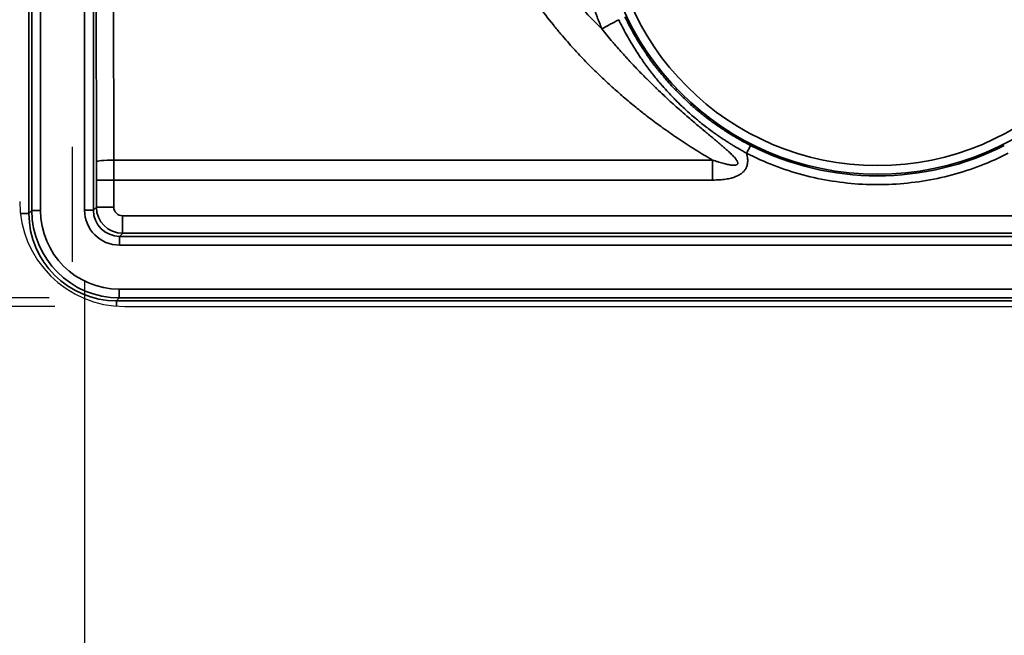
# Model space of a CAD drawing. Header units: millimetres. Extents: x 100 to 2070, y 30 to 1455.
# Tile 45 of 83: x 505 to 561, y 883 to 919. Entities that reach past the tile are written whole.
import ezdxf

# ---------------------------------------------------------------- set-up
doc = ezdxf.new("R2010")
doc.units = ezdxf.units.MM
doc.header["$LTSCALE"] = 5
for name, color, linetype, lineweight in [('_Sichtbarkanten', 7, 'Continuous', 25), ('Bemaßung (ISO)', 7, 'Continuous', 25), ('Sichtbar schmal (ISO)', 7, 'Continuous', 35), ('Skizziergeometrie (ISO)', 7, 'Continuous', 25)]:
    doc.layers.add(name, color=color, linetype=linetype, lineweight=lineweight)
doc.styles.add('Notiztext (ISO)', font='verdana.ttf')
doc.dimstyles.new('wedi USA', dxfattribs={"dimscale": 5, "dimtxt": 2.5, "dimasz": 4, "dimexe": 2, "dimexo": 0.8, "dimgap": 0.3, "dimtad": 1, "dimdec": 1, "dimrnd": 1e-08, "dimtxsty": 'Notiztext (ISO)', "dimcen": 0.09, "dimclrd": 7, "dimclre": 7, "dimclrt": 256, "dimadec": 0, "dimazin": 2, "dimtfac": 0.6, "dimtmove": 0, "dimatfit": 3, "dimfxl": 1, "dimtolj": 1, "dimlwd": -1, "dimlwe": -1, "dimarcsym": 0})

# ---------------------------------------------------------------- blocks, each defined once
blk = doc.blocks.new('*D103')
at = {"layer": 'Bemaßung (ISO)', "color": 7, "transparency": 16777216}
for p, q in [((388.716, 922.173), (388.716, 942.173)), ((507.156, 902.173), (378.716, 902.173)), ((388.716, 902.173), (388.716, 872.523)), ((457.256, 872.523), (378.716, 872.523)), ((388.716, 852.523), (388.716, 717.048))]:
    blk.add_line(p, q, dxfattribs=at)
for points in [[(385.383, 922.173), (392.049, 922.173), (388.716, 902.173)], [(385.383, 852.523), (392.049, 852.523), (388.716, 872.523)]]:
    blk.add_solid(points, dxfattribs=at)
at = {"layer": 'Defpoints', "color": 0, "transparency": 16777216}
for p in [(388.716, 902.173), (511.156, 902.173), (461.256, 872.523)]:
    blk.add_point(p, dxfattribs=at)
at = {"layer": 'Bemaßung (ISO)', "transparency": 16777216, "insert": (370.863, 718.548), "char_height": 12.5, "attachment_point": 1, "rotation": 90, "style": 'Notiztext (ISO)'}
blk.add_mtext('\\A1;29,7 [1 1/8]"', dxfattribs=at)
blk = doc.blocks.new('*D105')
at = {"layer": 'Bemaßung (ISO)', "color": 7, "transparency": 16777216}
for p, q in [((508.864, 903.681), (508.864, 781.253)), ((1607.447, 903.681), (1607.447, 781.253)), ((528.864, 791.253), (1587.447, 791.253))]:
    blk.add_line(p, q, dxfattribs=at)
for points in [[(528.864, 794.586), (528.864, 787.919), (508.864, 791.253)], [(1587.447, 794.586), (1587.447, 787.919), (1607.447, 791.253)]]:
    blk.add_solid(points, dxfattribs=at)
at = {"layer": 'Defpoints', "color": 0, "transparency": 16777216}
for p in [(508.864, 907.681), (1607.447, 907.681), (1607.447, 791.253)]:
    blk.add_point(p, dxfattribs=at)
at = {"layer": 'Bemaßung (ISO)', "transparency": 16777216, "insert": (986.014, 809.106), "char_height": 12.5, "attachment_point": 1, "style": 'Notiztext (ISO)'}
blk.add_mtext('\\A1;1098,6 [43 1/4]"', dxfattribs=at)
blk = doc.blocks.new('*D109')
at = {"layer": 'Bemaßung (ISO)', "color": 7, "transparency": 16777216}
for p, q in [((506.846, 962.681), (378.716, 962.681)), ((388.716, 942.681), (388.716, 922.664)), ((506.846, 902.664), (378.716, 902.664))]:
    blk.add_line(p, q, dxfattribs=at)
for points in [[(385.383, 942.681), (392.049, 942.681), (388.716, 962.681)], [(385.383, 922.664), (392.049, 922.664), (388.716, 902.664)]]:
    blk.add_solid(points, dxfattribs=at)
at = {"layer": 'Defpoints', "color": 0, "transparency": 16777216}
for p in [(510.846, 962.681), (388.716, 902.664), (510.846, 902.664)]:
    blk.add_point(p, dxfattribs=at)
at = {"layer": 'Bemaßung (ISO)', "transparency": 16777216, "insert": (370.863, 884.927), "char_height": 12.5, "attachment_point": 1, "rotation": 90, "style": 'Notiztext (ISO)'}
blk.add_mtext('\\A1;60 [2 3/8]"', dxfattribs=at)

msp = doc.modelspace()

# ---------------------------------------------------------------- linework, layer by layer
at = {"layer": '_Sichtbarkanten'}
msp.add_line((511.156, 902.173), (1605.156, 902.173), dxfattribs=at)
msp.add_arc((511.156, 908.173), 6, 180, 270, dxfattribs=at)
at = {"layer": 'Sichtbar schmal (ISO)'}
for p, q in [((505.681, 957.848), (505.681, 907.497)), ((505.847, 957.682), (505.847, 907.663)), ((506.347, 957.682), (506.347, 907.663)), ((508.864, 957.664), (508.864, 907.681)), ((509.364, 957.664), (509.364, 907.681)), ((509.495, 931.417), (509.537, 910.427)), ((510.49, 931.532), (510.532, 910.541)), ((510.532, 910.541), (544.735, 910.541)), ((509.538, 909.4), (509.538, 907.855)), ((510.533, 909.4), (509.538, 909.4)), ((510.533, 909.4), (510.533, 907.855)), ((510.533, 909.4), (544.735, 909.4)), ((509.538, 907.855), (509.364, 907.681)), ((510.533, 907.855), (509.538, 907.855)), ((505.681, 907.497), (505.194, 907.497)), ((505.681, 907.497), (505.847, 907.663)), ((506.347, 907.663), (505.847, 907.663)), ((509.364, 907.681), (508.864, 907.681)), ((511.033, 907.355), (970.655, 907.397)), ((511.038, 906.355), (510.864, 906.181)), ((510.864, 906.181), (1605.447, 906.181)), ((510.864, 906.181), (510.864, 905.681)), ((970.656, 906.397), (511.038, 906.355)), ((1605.447, 905.681), (510.864, 905.681)), ((510.846, 903.164), (1605.465, 903.164)), ((510.846, 903.164), (510.846, 902.664)), ((510.68, 902.498), (510.846, 902.664)), ((510.68, 902.498), (1605.631, 902.498)), ((510.68, 902.498), (510.68, 902.192)), ((1605.465, 902.664), (510.846, 902.664))]:
    msp.add_line(p, q, dxfattribs=at)
for radius in [15.889, 15.389]:
    msp.add_arc((554.156, 925.618), radius, 180, 0, dxfattribs=at)
for centre, major_axis, ratio, start_param, end_param in [((541.3, 919.581), (8.785, 4.778), 0.002502, 1.790262, 1.904469), ((546.677, 910.931), (0.227, 0.446), 0.004663, 4.714769, 6.265732), ((554.154, 925.618), (0, -15.981), 0.999985, 5.812268, 6.753675), ((510.537, 910.427), (-1, -0.002), 0.11413, 4.717362, 6.265617), ((509.381, 909.4), (0, -8.998), 0.017452, 1.570796, 1.685193), ((510.381, 909.4), (0, -9.998), 0.015186, 1.570796, 1.685187), ((544.787, 909.4), (0, -10), 0.005236, 4.598021, 4.712389), ((511.038, 907.855), (1.143, -0.971), 0.999883, 3.846187, 5.416725), ((511.033, 907.855), (0, -0.5), 0.999986, 4.712389, 6.283424), ((510.682, 907.499), (3.537, 3.537), 0.999574, 2.356347, 3.926839), ((510.848, 907.665), (3.536, 3.536), 0.999756, 2.356347, 3.926839), ((510.847, 907.665), (3.172, 3.193), 0.999751, 2.352962, 3.923532), ((510.865, 907.682), (-1.472, -1.356), 0.999555, 5.538853, 7.10914), ((510.865, 907.682), (-1.061, -1.061), 0.999492, 5.497981, 7.068472), ((511.038, 907.355), (0, -1), 0.005236, 4.712389, 6.265732)]:
    msp.add_ellipse(centre, major_axis=major_axis, ratio=ratio, start_param=start_param, end_param=end_param, dxfattribs=at)
for points, knots in [([(533.093, 925.627), (533.287, 925.161), (533.504, 924.695), (533.741, 924.232), (533.805, 924.108), (533.87, 923.984), (533.937, 923.86), (534.119, 923.522), (534.313, 923.185), (534.518, 922.849), (534.667, 922.605), (534.822, 922.362), (534.983, 922.121), (535.124, 921.909), (535.269, 921.699), (535.417, 921.491), (535.672, 921.135), (535.935, 920.787), (536.204, 920.453), (536.269, 920.371), (536.335, 920.29), (536.4, 920.21), (536.736, 919.801), (537.076, 919.414), (537.413, 919.052), (537.438, 919.025), (537.463, 918.998), (537.488, 918.972), (537.8, 918.64), (538.108, 918.329), (538.411, 918.037)], [0, 0, 0, 0, 0.1666667, 0.1666667, 0.1666667, 0.2113117, 0.2113117, 0.2113117, 0.3333333, 0.3333333, 0.3333333, 0.4220346, 0.4220346, 0.4220346, 0.5, 0.5, 0.5, 0.6340077, 0.6340077, 0.6340077, 0.6666667, 0.6666667, 0.6666667, 0.8333333, 0.8333333, 0.8333333, 0.8456259, 0.8456259, 0.8456259, 1, 1, 1, 1]), ([(536.863, 925.627), (536.863, 925.195), (536.878, 924.788), (536.902, 924.411), (536.905, 924.352), (536.909, 924.294), (536.913, 924.237), (536.936, 923.926), (536.965, 923.634), (536.998, 923.358), (537.019, 923.188), (537.041, 923.024), (537.064, 922.866), (537.085, 922.718), (537.108, 922.575), (537.131, 922.436), (537.18, 922.147), (537.233, 921.876), (537.289, 921.615), (537.296, 921.582), (537.303, 921.549), (537.31, 921.516), (537.359, 921.291), (537.411, 921.074), (537.465, 920.862), (537.523, 920.635), (537.583, 920.415), (537.648, 920.195), (537.653, 920.178), (537.657, 920.162), (537.662, 920.145), (537.732, 919.909), (537.806, 919.673), (537.885, 919.438), (537.944, 919.263), (538.005, 919.089), (538.068, 918.916), (538.09, 918.855), (538.113, 918.794), (538.136, 918.734), (538.223, 918.5), (538.315, 918.268), (538.411, 918.037)], [0, 0, 0, 0, 0.111111, 0.111111, 0.111111, 0.12833, 0.12833, 0.12833, 0.222222, 0.222222, 0.222222, 0.279832, 0.279832, 0.279832, 0.333333, 0.333333, 0.333333, 0.444444, 0.444444, 0.444444, 0.458596, 0.458596, 0.458596, 0.555556, 0.555556, 0.555556, 0.658959, 0.658959, 0.658959, 0.666667, 0.666667, 0.666667, 0.777778, 0.777778, 0.777778, 0.860089, 0.860089, 0.860089, 0.888889, 0.888889, 0.888889, 1, 1, 1, 1]), ([(531.657, 925.057), (531.884, 924.464), (532.14, 923.874), (532.424, 923.286), (532.45, 923.234), (532.476, 923.181), (532.502, 923.129), (532.766, 922.595), (533.053, 922.063), (533.365, 921.535), (533.426, 921.431), (533.488, 921.328), (533.55, 921.226), (533.84, 920.75), (534.148, 920.28), (534.464, 919.826), (534.566, 919.679), (534.67, 919.533), (534.775, 919.389), (535.06, 918.996), (535.351, 918.619), (535.64, 918.26), (535.782, 918.083), (535.924, 917.912), (536.065, 917.744), (536.317, 917.446), (536.566, 917.162), (536.813, 916.891), (536.985, 916.702), (537.156, 916.519), (537.325, 916.342), (537.532, 916.125), (537.736, 915.918), (537.937, 915.719), (538.133, 915.525), (538.326, 915.339), (538.516, 915.16), (538.679, 915.007), (538.84, 914.859), (538.998, 914.716), (539.213, 914.521), (539.425, 914.336), (539.632, 914.158), (539.755, 914.052), (539.877, 913.95), (539.997, 913.849), (540.23, 913.656), (540.458, 913.471), (540.684, 913.293), (540.773, 913.222), (540.861, 913.153), (540.95, 913.085), (541.202, 912.89), (541.452, 912.703), (541.701, 912.521), (541.761, 912.477), (541.821, 912.433), (541.881, 912.39), (542.159, 912.19), (542.438, 911.996), (542.719, 911.806), (542.752, 911.784), (542.784, 911.762), (542.817, 911.74), (543.126, 911.533), (543.439, 911.33), (543.754, 911.133), (543.759, 911.13), (543.763, 911.128), (543.767, 911.125), (544.087, 910.925), (544.41, 910.73), (544.735, 910.541)], [0, 0, 0, 0, 0.0769231, 0.0769231, 0.0769231, 0.0838148, 0.0838148, 0.0838148, 0.1538462, 0.1538462, 0.1538462, 0.1675148, 0.1675148, 0.1675148, 0.2307692, 0.2307692, 0.2307692, 0.2513804, 0.2513804, 0.2513804, 0.3076923, 0.3076923, 0.3076923, 0.3353355, 0.3353355, 0.3353355, 0.3846154, 0.3846154, 0.3846154, 0.4191474, 0.4191474, 0.4191474, 0.4615385, 0.4615385, 0.4615385, 0.5029587, 0.5029587, 0.5029587, 0.5384615, 0.5384615, 0.5384615, 0.5867833, 0.5867833, 0.5867833, 0.6153846, 0.6153846, 0.6153846, 0.6705634, 0.6705634, 0.6705634, 0.6923077, 0.6923077, 0.6923077, 0.7543444, 0.7543444, 0.7543444, 0.7692308, 0.7692308, 0.7692308, 0.838191, 0.838191, 0.838191, 0.8461538, 0.8461538, 0.8461538, 0.9220285, 0.9220285, 0.9220285, 0.9230769, 0.9230769, 0.9230769, 0.9999997, 0.9999997, 0.9999997, 0.9999997]), ([(539.375, 918.563), (539.514, 918.274), (539.657, 917.999), (539.8, 917.739), (539.869, 917.613), (539.939, 917.49), (540.008, 917.371), (540.108, 917.199), (540.209, 917.033), (540.309, 916.875), (540.421, 916.697), (540.533, 916.527), (540.644, 916.364), (540.7, 916.282), (540.756, 916.202), (540.811, 916.123), (540.965, 915.907), (541.117, 915.703), (541.266, 915.51), (541.277, 915.496), (541.288, 915.483), (541.298, 915.469), (541.457, 915.267), (541.612, 915.077), (541.765, 914.899), (541.799, 914.859), (541.832, 914.821), (541.866, 914.782), (541.982, 914.649), (542.097, 914.521), (542.21, 914.399), (542.286, 914.317), (542.362, 914.237), (542.437, 914.159), (542.502, 914.091), (542.567, 914.024), (542.632, 913.96), (542.749, 913.842), (542.863, 913.73), (542.976, 913.623), (542.995, 913.605), (543.014, 913.587), (543.033, 913.569), (543.162, 913.447), (543.289, 913.332), (543.413, 913.222), (543.436, 913.201), (543.46, 913.181), (543.483, 913.16), (543.581, 913.074), (543.677, 912.992), (543.771, 912.913), (543.834, 912.86), (543.896, 912.809), (543.957, 912.759), (544.007, 912.718), (544.057, 912.678), (544.106, 912.639), (544.206, 912.559), (544.304, 912.482), (544.4, 912.409), (544.406, 912.405), (544.411, 912.401), (544.417, 912.396), (544.516, 912.321), (544.613, 912.249), (544.707, 912.18), (544.742, 912.154), (544.777, 912.129), (544.812, 912.104), (544.868, 912.064), (544.923, 912.025), (544.977, 911.987), (545.051, 911.935), (545.124, 911.885), (545.195, 911.837), (545.206, 911.829), (545.218, 911.821), (545.229, 911.813), (545.31, 911.759), (545.389, 911.706), (545.465, 911.656), (545.493, 911.638), (545.521, 911.62), (545.549, 911.602), (545.596, 911.572), (545.643, 911.542), (545.688, 911.513), (545.752, 911.473), (545.814, 911.434), (545.874, 911.397), (545.883, 911.392), (545.892, 911.386), (545.9, 911.381), (545.971, 911.338), (546.039, 911.296), (546.105, 911.257), (546.127, 911.244), (546.149, 911.231), (546.171, 911.218), (546.218, 911.19), (546.264, 911.164), (546.309, 911.138), (546.353, 911.112), (546.397, 911.087), (546.439, 911.064), (546.466, 911.048), (546.492, 911.033), (546.518, 911.019), (546.574, 910.988), (546.628, 910.959), (546.679, 910.931)], [0.0000004, 0.0000004, 0.0000004, 0.0000004, 0.0420998, 0.0420998, 0.0420998, 0.0625, 0.0625, 0.0625, 0.0919658, 0.0919658, 0.0919658, 0.125, 0.125, 0.125, 0.1416352, 0.1416352, 0.1416352, 0.1875, 0.1875, 0.1875, 0.1907795, 0.1907795, 0.1907795, 0.2393282, 0.2393282, 0.2393282, 0.25, 0.25, 0.25, 0.2872633, 0.2872633, 0.2872633, 0.3125, 0.3125, 0.3125, 0.3346868, 0.3346868, 0.3346868, 0.375, 0.375, 0.375, 0.3818014, 0.3818014, 0.3818014, 0.4286546, 0.4286546, 0.4286546, 0.4375, 0.4375, 0.4375, 0.4749949, 0.4749949, 0.4749949, 0.5, 0.5, 0.5, 0.5205129, 0.5205129, 0.5205129, 0.5625, 0.5625, 0.5625, 0.5650614, 0.5650614, 0.5650614, 0.6086315, 0.6086315, 0.6086315, 0.625, 0.625, 0.625, 0.6513309, 0.6513309, 0.6513309, 0.6875, 0.6875, 0.6875, 0.6933307, 0.6933307, 0.6933307, 0.7348318, 0.7348318, 0.7348318, 0.75, 0.75, 0.75, 0.7761429, 0.7761429, 0.7761429, 0.8125, 0.8125, 0.8125, 0.8177681, 0.8177681, 0.8177681, 0.86059, 0.86059, 0.86059, 0.875, 0.875, 0.875, 0.9062867, 0.9062867, 0.9062867, 0.9375, 0.9375, 0.9375, 0.957441, 0.957441, 0.957441, 1, 1, 1, 1]), ([(539.73, 918.727), (539.914, 918.343), (540.104, 917.985), (540.294, 917.654), (540.311, 917.625), (540.327, 917.596), (540.344, 917.567), (540.518, 917.269), (540.691, 916.994), (540.863, 916.736), (540.896, 916.687), (540.93, 916.638), (540.963, 916.589), (541.118, 916.362), (541.273, 916.148), (541.426, 915.947), (541.474, 915.884), (541.522, 915.822), (541.57, 915.761), (541.706, 915.587), (541.841, 915.423), (541.973, 915.267), (542.035, 915.195), (542.095, 915.125), (542.156, 915.056), (542.272, 914.924), (542.387, 914.798), (542.5, 914.678), (542.572, 914.601), (542.644, 914.526), (542.714, 914.454), (542.812, 914.354), (542.908, 914.259), (543.002, 914.167), (543.083, 914.088), (543.164, 914.011), (543.243, 913.938), (543.322, 913.863), (543.401, 913.792), (543.478, 913.722), (543.567, 913.643), (543.654, 913.566), (543.74, 913.493), (543.804, 913.438), (543.866, 913.385), (543.928, 913.334), (544.023, 913.255), (544.115, 913.18), (544.206, 913.108), (544.255, 913.069), (544.303, 913.031), (544.351, 912.994), (544.45, 912.917), (544.547, 912.844), (544.641, 912.775), (544.678, 912.748), (544.713, 912.721), (544.749, 912.696), (544.851, 912.621), (544.95, 912.551), (545.047, 912.484), (545.072, 912.467), (545.097, 912.45), (545.122, 912.433), (545.226, 912.362), (545.327, 912.294), (545.425, 912.23), (545.44, 912.221), (545.455, 912.211), (545.469, 912.202), (545.575, 912.134), (545.677, 912.069), (545.775, 912.009), (545.781, 912.005), (545.787, 912.002), (545.793, 911.998), (545.899, 911.933), (546, 911.873), (546.098, 911.816), (546.195, 911.759), (546.289, 911.706), (546.378, 911.656), (546.383, 911.653), (546.388, 911.65), (546.394, 911.647), (546.488, 911.595), (546.577, 911.547), (546.662, 911.502), (546.747, 911.457), (546.827, 911.415), (546.903, 911.376)], [0, 0, 0, 0, 0.057453, 0.057453, 0.057453, 0.0625, 0.0625, 0.0625, 0.114892, 0.114892, 0.114892, 0.125, 0.125, 0.125, 0.172498, 0.172498, 0.172498, 0.1875, 0.1875, 0.1875, 0.23023, 0.23023, 0.23023, 0.25, 0.25, 0.25, 0.288083, 0.288083, 0.288083, 0.3125, 0.3125, 0.3125, 0.346035, 0.346035, 0.346035, 0.375, 0.375, 0.375, 0.404084, 0.404084, 0.404084, 0.4375, 0.4375, 0.4375, 0.462206, 0.462206, 0.462206, 0.5, 0.5, 0.5, 0.520389, 0.520389, 0.520389, 0.5625, 0.5625, 0.5625, 0.578649, 0.578649, 0.578649, 0.625, 0.625, 0.625, 0.636915, 0.636915, 0.636915, 0.6875, 0.6875, 0.6875, 0.695134, 0.695134, 0.695134, 0.75, 0.75, 0.75, 0.7533, 0.7533, 0.7533, 0.8125, 0.8125, 0.8125, 0.871498, 0.871498, 0.871498, 0.875, 0.875, 0.875, 0.9375, 0.9375, 0.9375, 1, 1, 1, 1]), ([(544.735, 910.541), (544.799, 910.519), (544.86, 910.498), (544.919, 910.479), (544.978, 910.46), (545.035, 910.442), (545.089, 910.425), (545.143, 910.408), (545.196, 910.393), (545.246, 910.379), (545.296, 910.365), (545.344, 910.352), (545.39, 910.34), (545.436, 910.328), (545.479, 910.318), (545.521, 910.308), (545.563, 910.299), (545.603, 910.291), (545.641, 910.284), (545.678, 910.276), (545.714, 910.27), (545.748, 910.265), (545.782, 910.26), (545.814, 910.257), (545.844, 910.254), (545.874, 910.251), (545.903, 910.249), (545.929, 910.249), (545.955, 910.248), (545.979, 910.249), (546, 910.251), (546.022, 910.252), (546.042, 910.255), (546.059, 910.259), (546.076, 910.262), (546.091, 910.267), (546.105, 910.272), (546.118, 910.278), (546.129, 910.285), (546.139, 910.292), (546.148, 910.3), (546.156, 910.308), (546.162, 910.318), (546.168, 910.328), (546.172, 910.339), (546.174, 910.352), (546.175, 910.365), (546.175, 910.38), (546.172, 910.397), (546.169, 910.414), (546.163, 910.433), (546.153, 910.454), (546.144, 910.475), (546.131, 910.498), (546.115, 910.524), (546.099, 910.549), (546.079, 910.576), (546.057, 910.606), (546.034, 910.635), (546.008, 910.666), (545.979, 910.698), (545.976, 910.701), (545.974, 910.703), (545.972, 910.706), (545.945, 910.736), (545.915, 910.768), (545.883, 910.801), (545.88, 910.803), (545.877, 910.806), (545.874, 910.809), (545.842, 910.842), (545.807, 910.876), (545.771, 910.911), (545.767, 910.915), (545.764, 910.918), (545.76, 910.921), (545.723, 910.957), (545.684, 910.993), (545.643, 911.031), (545.639, 911.034), (545.635, 911.038), (545.631, 911.042), (545.59, 911.08), (545.546, 911.119), (545.5, 911.16), (545.496, 911.164), (545.491, 911.168), (545.486, 911.172), (545.44, 911.213), (545.392, 911.255), (545.341, 911.299), (545.335, 911.304), (545.33, 911.309), (545.325, 911.313), (545.273, 911.358), (545.22, 911.404), (545.163, 911.452), (545.157, 911.457), (545.151, 911.463), (545.144, 911.468), (545.088, 911.516), (545.028, 911.566), (544.966, 911.619), (544.959, 911.625), (544.951, 911.631), (544.944, 911.637), (544.881, 911.69), (544.816, 911.745), (544.747, 911.802), (544.739, 911.809), (544.731, 911.816), (544.723, 911.823), (544.654, 911.881), (544.582, 911.941), (544.506, 912.004), (544.497, 912.012), (544.488, 912.019), (544.478, 912.027), (544.402, 912.091), (544.323, 912.157), (544.241, 912.226), (544.23, 912.235), (544.219, 912.244), (544.208, 912.253), (544.125, 912.323), (544.039, 912.395), (543.948, 912.472), (543.936, 912.482), (543.924, 912.492), (543.911, 912.503), (543.82, 912.58), (543.725, 912.66), (543.626, 912.745), (543.612, 912.757), (543.598, 912.769), (543.584, 912.781), (543.485, 912.866), (543.381, 912.955), (543.273, 913.048), (543.258, 913.062), (543.242, 913.075), (543.226, 913.089), (543.118, 913.183), (543.006, 913.281), (542.889, 913.384), (542.872, 913.399), (542.854, 913.415), (542.837, 913.43), (542.72, 913.534), (542.599, 913.642), (542.474, 913.754), (542.455, 913.772), (542.436, 913.79), (542.416, 913.807), (542.29, 913.921), (542.161, 914.04), (542.026, 914.165), (542.004, 914.185), (541.983, 914.206), (541.961, 914.226), (541.825, 914.352), (541.685, 914.485), (541.539, 914.625), (541.515, 914.648), (541.491, 914.671), (541.467, 914.695), (541.32, 914.836), (541.168, 914.985), (541.01, 915.142), (540.984, 915.169), (540.956, 915.196), (540.929, 915.224), (540.77, 915.383), (540.606, 915.551), (540.435, 915.729), (540.405, 915.76), (540.375, 915.792), (540.344, 915.824), (540.172, 916.005), (539.995, 916.195), (539.811, 916.397), (539.777, 916.434), (539.744, 916.471), (539.71, 916.508), (539.525, 916.713), (539.334, 916.93), (539.137, 917.16), (539.1, 917.203), (539.063, 917.247), (539.025, 917.291), (538.826, 917.526), (538.621, 917.775), (538.411, 918.037)], [0.0000003, 0.0000003, 0.0000003, 0.0000003, 0.0238095, 0.0238095, 0.0238095, 0.047619, 0.047619, 0.047619, 0.0714286, 0.0714286, 0.0714286, 0.0952381, 0.0952381, 0.0952381, 0.1190476, 0.1190476, 0.1190476, 0.1428571, 0.1428571, 0.1428571, 0.1666667, 0.1666667, 0.1666667, 0.1904762, 0.1904762, 0.1904762, 0.2142857, 0.2142857, 0.2142857, 0.2380952, 0.2380952, 0.2380952, 0.2619048, 0.2619048, 0.2619048, 0.2857143, 0.2857143, 0.2857143, 0.3095238, 0.3095238, 0.3095238, 0.3333333, 0.3333333, 0.3333333, 0.3571429, 0.3571429, 0.3571429, 0.3809524, 0.3809524, 0.3809524, 0.4047619, 0.4047619, 0.4047619, 0.4285714, 0.4285714, 0.4285714, 0.452381, 0.452381, 0.452381, 0.4761905, 0.4761905, 0.4761905, 0.4780213, 0.4780213, 0.4780213, 0.5, 0.5, 0.5, 0.5019237, 0.5019237, 0.5019237, 0.5238095, 0.5238095, 0.5238095, 0.5258277, 0.5258277, 0.5258277, 0.547619, 0.547619, 0.547619, 0.5497301, 0.5497301, 0.5497301, 0.5714286, 0.5714286, 0.5714286, 0.5736311, 0.5736311, 0.5736311, 0.5952381, 0.5952381, 0.5952381, 0.597532, 0.597532, 0.597532, 0.6190476, 0.6190476, 0.6190476, 0.6214327, 0.6214327, 0.6214327, 0.6428571, 0.6428571, 0.6428571, 0.6453338, 0.6453338, 0.6453338, 0.6666667, 0.6666667, 0.6666667, 0.6692356, 0.6692356, 0.6692356, 0.6904762, 0.6904762, 0.6904762, 0.6931371, 0.6931371, 0.6931371, 0.7142857, 0.7142857, 0.7142857, 0.7170382, 0.7170382, 0.7170382, 0.7380952, 0.7380952, 0.7380952, 0.7409386, 0.7409386, 0.7409386, 0.7619048, 0.7619048, 0.7619048, 0.764838, 0.764838, 0.764838, 0.7857143, 0.7857143, 0.7857143, 0.788739, 0.788739, 0.788739, 0.8095238, 0.8095238, 0.8095238, 0.8126427, 0.8126427, 0.8126427, 0.8333333, 0.8333333, 0.8333333, 0.8365461, 0.8365461, 0.8365461, 0.8571429, 0.8571429, 0.8571429, 0.8604471, 0.8604471, 0.8604471, 0.8809524, 0.8809524, 0.8809524, 0.8843478, 0.8843478, 0.8843478, 0.9047619, 0.9047619, 0.9047619, 0.9082487, 0.9082487, 0.9082487, 0.9285714, 0.9285714, 0.9285714, 0.9321488, 0.9321488, 0.9321488, 0.952381, 0.952381, 0.952381, 0.9560539, 0.9560539, 0.9560539, 0.9761905, 0.9761905, 0.9761905, 0.9799466, 0.9799466, 0.9799466, 1, 1, 1, 1]), ([(544.735, 909.4), (544.806, 909.4), (544.875, 909.401), (544.942, 909.403), (545.008, 909.405), (545.072, 909.409), (545.134, 909.413), (545.196, 909.417), (545.257, 909.423), (545.315, 909.429), (545.373, 909.435), (545.43, 909.442), (545.484, 909.451), (545.538, 909.459), (545.591, 909.468), (545.641, 909.478), (545.692, 909.488), (545.741, 909.499), (545.788, 909.511), (545.835, 909.523), (545.88, 909.536), (545.924, 909.55), (545.967, 909.564), (546.009, 909.579), (546.049, 909.594), (546.089, 909.61), (546.128, 909.627), (546.165, 909.645), (546.202, 909.662), (546.237, 909.681), (546.27, 909.7), (546.303, 909.72), (546.334, 909.74), (546.364, 909.761), (546.393, 909.782), (546.42, 909.804), (546.446, 909.826), (546.471, 909.848), (546.494, 909.871), (546.516, 909.895), (546.538, 909.918), (546.558, 909.943), (546.576, 909.968), (546.595, 909.993), (546.612, 910.019), (546.627, 910.046), (546.643, 910.074), (546.658, 910.103), (546.671, 910.134), (546.684, 910.165), (546.696, 910.199), (546.706, 910.235), (546.716, 910.271), (546.724, 910.309), (546.73, 910.35), (546.736, 910.391), (546.74, 910.434), (546.741, 910.479), (546.742, 910.525), (546.74, 910.572), (546.736, 910.621), (546.732, 910.67), (546.725, 910.72), (546.715, 910.772), (546.706, 910.824), (546.694, 910.877), (546.679, 910.931)], [0, 0, 0, 0, 0.0454545, 0.0454545, 0.0454545, 0.0909091, 0.0909091, 0.0909091, 0.1363636, 0.1363636, 0.1363636, 0.1818182, 0.1818182, 0.1818182, 0.2272727, 0.2272727, 0.2272727, 0.2727273, 0.2727273, 0.2727273, 0.3181818, 0.3181818, 0.3181818, 0.3636364, 0.3636364, 0.3636364, 0.4090909, 0.4090909, 0.4090909, 0.4545455, 0.4545455, 0.4545455, 0.5, 0.5, 0.5, 0.5454545, 0.5454545, 0.5454545, 0.5909091, 0.5909091, 0.5909091, 0.6363636, 0.6363636, 0.6363636, 0.6818182, 0.6818182, 0.6818182, 0.7272727, 0.7272727, 0.7272727, 0.7727273, 0.7727273, 0.7727273, 0.8181818, 0.8181818, 0.8181818, 0.8636364, 0.8636364, 0.8636364, 0.9090909, 0.9090909, 0.9090909, 0.9545455, 0.9545455, 0.9545455, 1, 1, 1, 1])]:
    msp.add_open_spline(points, degree=3, knots=knots, dxfattribs=at)
msp.add_open_spline([(546.679, 910.931), (547.193, 910.669), (548.242, 910.203), (549.885, 909.669), (551.573, 909.31), (553.29, 909.13), (555.016, 909.129), (556.733, 909.309), (558.422, 909.667), (560.065, 910.2), (561.114, 910.666), (561.628, 910.928)], degree=3, dxfattribs=at)
at = {"layer": 'Skizziergeometrie (ISO)'}
msp.add_line((508.156, 911.292), (508.156, 904.719), dxfattribs=at)

# ---------------------------------------------------------------- dimensions: what is measured, and where the dimension line sits
at = {"layer": 'Bemaßung (ISO)', "color": 7}
for base, p1, p2, angle, override, picture, middle in [((388.716, 902.664), (510.846, 962.681), (510.846, 902.664), 270, {"dimgap": 0.3, "dimdec": 1, "dimtol": 0, "dimlim": 0, "dimtp": 0, "dimtm": 0, "dimtdec": 2, "dimtofl": 0, "dimatfit": 1}, '*D109', (388.716, 932.673)), ((388.716104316, 902.172785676), (461.255678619, 872.522785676), (511.155678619, 902.172785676), 90, {"dimgap": 0.3, "dimdec": 1, "dimtol": 0, "dimlim": 0, "dimtp": 0, "dimtm": 0, "dimtdec": 2, "dimtofl": 1, "dimatfit": 1}, '*D103', (388.716104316, 774.785378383)), ((1607.447, 791.253), (508.864, 907.681), (1607.447, 907.681), 180, {"dimgap": 0.3, "dimdec": 1, "dimtol": 0, "dimlim": 0, "dimtp": 0, "dimtm": 0, "dimtdec": 2, "dimtofl": 0, "dimatfit": 1}, '*D105', (1058.156, 791.253))]:
    dim = msp.add_linear_dim(base=base, p1=p1, p2=p2, angle=angle, text='<>"', dimstyle='wedi USA', override=override, dxfattribs=at)
    dim.commit()
    dim.dimension.update_dxf_attribs({"geometry": picture, "text_midpoint": middle, "dimtype": 160})

doc.saveas('drawing.dxf')
